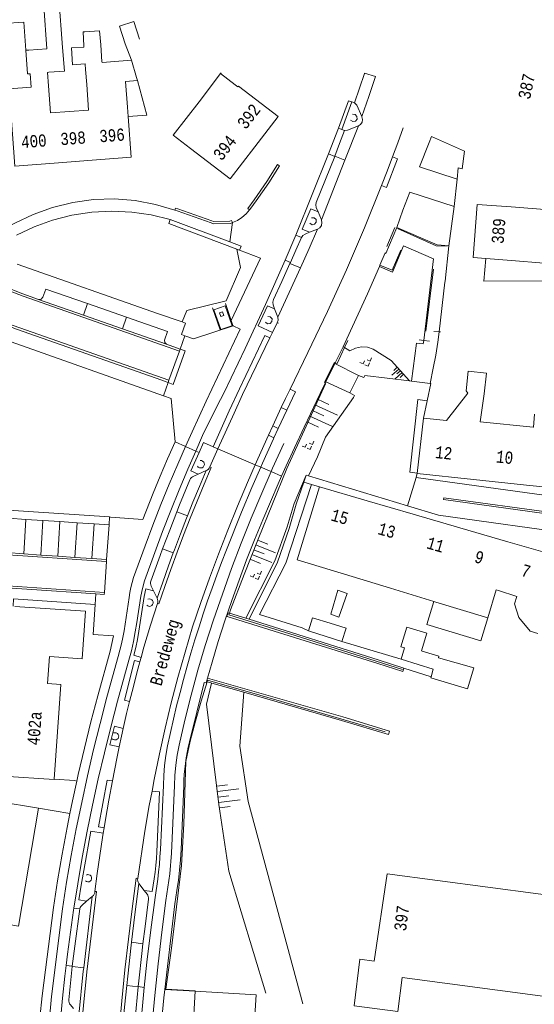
# Model space of a CAD drawing. Header units: metres. Extents: x 196790 to 198335, y 354523 to 356036.
# Tile 89 of 108: x 197875 to 197951, y 355250 to 355395. Entities that reach past the tile are written whole.
import ezdxf

# ---------------------------------------------------------------- set-up
doc = ezdxf.new("R2010")
doc.units = ezdxf.units.M
doc.linetypes.add('DGN Style 2', pattern=[186.027128, 111.616277, -74.410851])
doc.linetypes.add('DGN Style 3', pattern=[260.437979, 186.027128, -74.410851])
for name, color, linetype, lineweight in [('afdak', 252, 'DGN Style 2', 18), ('bij- of bedrijfsgebouw', 252, 'Continuous', 18), ('carport', 252, 'Continuous', 18), ('cultuurscheiding', 252, 'Continuous', 18), ('functiescheiding', 252, 'Continuous', 18), ('heg of haag', 252, 'Continuous', 18), ('hoofdgebouw', 252, 'Continuous', 18), ('huisnummer BAG', 252, 'Continuous', 18), ('kant asfaltverharding', 252, 'Continuous', 18), ('kant betonverharding', 252, 'Continuous', 18), ('kant keiverharding', 252, 'Continuous', 18), ('kant klinkerverharding', 252, 'Continuous', 18), ('kant muur (extern)', 252, 'Continuous', 18), ('kant tegelverharding', 252, 'Continuous', 18), ('molgoot', 252, 'DGN Style 3', 18), ('overige opstallen geen pand', 252, 'Continuous', 18), ('raster', 252, 'Continuous', 18), ('schutting', 252, 'Continuous', 18), ('straatnaam', 252, 'Continuous', 18), ('taludlijn', 252, 'Continuous', 18), ('taludsymbool', 252, 'Continuous', 18), ('tuinhuis', 252, 'DGN Style 2', 18), ('verh keisymbool', 2, 'Continuous', 0), ('vlakafsluiter grijs', 252, 'DGN Style 2', 18)]:
    doc.layers.add(name, color=color, linetype=linetype, lineweight=lineweight)
doc.styles.add('Style-Courier New', font='cour.ttf')

# ---------------------------------------------------------------- blocks, each defined once
blk = doc.blocks.new('TA')
at = {"layer": 'taludsymbool', "linetype": 'Continuous', "lineweight": 0}
for p, q in [((-0.5, 0), (-0.5, -0.5)), ((-0.25, 0), (-0.25, -1)), ((0, 0), (0, -0.5)), ((0.25, 0), (0.25, -1)), ((0.5, 0), (0.5, -0.5))]:
    blk.add_line(p, q, dxfattribs=at)
blk = doc.blocks.new('S651')
at = {"layer": 'verh keisymbool', "color": 7, "linetype": 'Continuous', "lineweight": 0}
for p, q in [((-0.41, 0.75), (-0.41, 0.25)), ((0.09, 0.25), (-0.41, 0.25)), ((-0.41, -0.05), (-0.41, -0.55)), ((-0.41, -0.55), (0.09, -0.55)), ((0.39, -0.05), (0.39, -0.55)), ((0.39, -0.55), (0.89, -0.55))]:
    blk.add_line(p, q, dxfattribs=at)
at = {"layer": 'verh keisymbool', "color": 7, "linetype": 'Continuous', "lineweight": 0, "flags": 128}
blk.add_lwpolyline([(-0.41, -0.05), (-0.41, -0.05), (-0.41, -0.55), (-0.41, -0.55), (-0.41, -0.05)], close=True, dxfattribs=at)

msp = doc.modelspace()

# ---------------------------------------------------------------- linework, layer by layer
at = {"layer": 'afdak'}
for p, q in [((197904.934, 355387.187), (197905.014, 355387.291)), ((197943.784, 355356.567), (197944.038, 355359.912)), ((197943.784, 355356.567), (197953.045, 355356.626))]:
    msp.add_line(p, q, dxfattribs=at)
at = {"layer": 'afdak', "flags": 128}
for points in [[(197876.201, 355390.622), (197875.89, 355394.789), (197872.908, 355394.566)], [(197922.249, 355310.997), (197923.618, 355310.511), (197922.383, 355307.03), (197921.172, 355307.46), (197922.249, 355310.997)], [(197944.35, 355306.922), (197943.315, 355303.526), (197935.376, 355305.946), (197936.411, 355309.342)]]:
    msp.add_lwpolyline(points, dxfattribs=at)
at = {"layer": 'bij- of bedrijfsgebouw'}
for p, q in [((197879.304, 355390.854), (197878.836, 355397.111)), ((197887.433, 355388.939), (197887.445, 355388.827)), ((197883.098, 355388.501), (197884.958, 355388.64)), ((197920.496, 355304.183), (197917.895, 355305.003)), ((197920.496, 355304.183), (197922.84, 355303.445)), ((197931.57, 355300.84), (197932.045, 355302.501)), ((197934.568, 355302.058), (197934.65, 355302.033)), ((197934.092, 355300.067), (197931.57, 355300.84)), ((197936.313, 355299.387), (197934.092, 355300.067)), ((197935.987, 355298.23), (197936.313, 355299.387))]:
    msp.add_line(p, q, dxfattribs=at)
at = {"layer": 'bij- of bedrijfsgebouw', "flags": 128}
for points in [[(197878.836, 355397.111), (197878.757, 355398.168), (197881.085, 355398.342), (197881.632, 355391.028)], [(197881.632, 355391.028), (197881.892, 355387.548), (197879.581, 355387.375)], [(197883.098, 355388.501), (197882.914, 355390.966), (197884.775, 355391.105)], [(197917.895, 355305.003), (197918.515, 355306.957), (197921.082, 355306.15)], [(197922.84, 355303.445), (197923.439, 355305.408), (197921.082, 355306.15)], [(197934.568, 355302.058), (197935.375, 355304.67), (197932.418, 355305.583), (197931.517, 355302.664), (197932.045, 355302.501)], [(197934.65, 355302.033), (197937.126, 355301.268), (197937.061, 355301.055)], [(197937.061, 355301.055), (197942.282, 355299.563), (197941.361, 355296.478), (197935.945, 355298.081), (197935.987, 355298.23)]]:
    msp.add_lwpolyline(points, dxfattribs=at)
at = {"layer": 'carport'}
for p, q in [((197894.048, 355381.069), (197892.672, 355386.175)), ((197891.286, 355380.851), (197894.048, 355381.069))]:
    msp.add_line(p, q, dxfattribs=at)
at = {"layer": 'cultuurscheiding', "flags": 128}
msp.add_lwpolyline([(197907.346, 355361.278), (197907.859, 355358.581), (197905.749, 355353.677), (197899.969, 355352.24), (197899.241, 355350.568)], dxfattribs=at)
at = {"layer": 'functiescheiding'}
for p, q in [((197926.173, 355387.251), (197927.772, 355386.737)), ((197921.779, 355375.013), (197923.265, 355374.405)), ((197915.169, 355359.206), (197916.713, 355358.531)), ((197885.286, 355353.271), (197884.689, 355351.578)), ((197890.45, 355349.555), (197891.046, 355351.252)), ((197898.867, 355346.275), (197897.32, 355341.96)), ((197900.043, 355321.965), (197898.488, 355322.573)), ((197875.896, 355316.374), (197876.209, 355321.459)), ((197878.41, 355316.201), (197878.723, 355321.292)), ((197880.924, 355316.029), (197881.237, 355321.124)), ((197883.439, 355315.857), (197883.752, 355320.956)), ((197885.953, 355315.685), (197886.266, 355320.788)), ((197896.374, 355317.096), (197897.954, 355316.522)), ((197891.795, 355259.111), (197893.478, 355258.892)), ((197883.048, 355255.529), (197884.741, 355255.348)), ((197892.771, 355252.546), (197891.103, 355252.726))]:
    msp.add_line(p, q, dxfattribs=at)
at = {"layer": 'heg of haag'}
msp.add_line((197916.948, 355305.454), (197917.895, 355305.003), dxfattribs=at)
at = {"layer": 'hoofdgebouw'}
for p, q in [((197876.201, 355390.622), (197876.656, 355390.656)), ((197876.461, 355387.141), (197876.201, 355390.622)), ((197876.656, 355390.656), (197879.304, 355390.854)), ((197884.763, 355391.262), (197884.775, 355391.105)), ((197887.433, 355388.939), (197887.246, 355391.448)), ((197891.776, 355389.151), (197887.445, 355388.827)), ((197891.776, 355389.151), (197892.541, 355386.61)), ((197884.958, 355388.64), (197884.964, 355388.578)), ((197885.023, 355387.782), (197884.964, 355388.578)), ((197885.187, 355385.579), (197885.023, 355387.782)), ((197876.827, 355387.168), (197876.461, 355387.141)), ((197876.97, 355385.17), (197876.827, 355387.168)), ((197879.581, 355387.375), (197879.417, 355387.363)), ((197879.417, 355387.363), (197879.56, 355385.37)), ((197892.672, 355386.175), (197890.896, 355386.007)), ((197890.896, 355386.007), (197891.178, 355382.225)), ((197892.541, 355386.61), (197892.672, 355386.175)), ((197904.934, 355387.187), (197901.752, 355383.041)), ((197904.934, 355387.187), (197907.076, 355385.543)), ((197879.845, 355381.378), (197879.56, 355385.37)), ((197885.469, 355381.798), (197885.187, 355385.579)), ((197907.076, 355385.543), (197907.486, 355385.228)), ((197879.845, 355381.378), (197885.469, 355381.798)), ((197891.286, 355380.851), (197891.178, 355382.225)), ((197909.97, 355376.389), (197913.408, 355380.868)), ((197900.469, 355376.163), (197900.5, 355376.139)), ((197880.389, 355373.988), (197885.995, 355374.408)), ((197944.038, 355359.912), (197947.199, 355359.672)), ((197953.241, 355359.204), (197947.199, 355359.672)), ((197943.245, 355335.819), (197943.83, 355339.976)), ((197938.27, 355336.037), (197934.886, 355336.39)), ((197951.067, 355335.066), (197943.245, 355335.819)), ((197950.057, 355326.513), (197942.228, 355327.344)), ((197958.104, 355325.658), (197950.057, 355326.513)), ((197926.567, 355324.202), (197919.548, 355326.244)), ((197933.352, 355322.229), (197926.567, 355324.202)), ((197940.216, 355320.232), (197933.352, 355322.229)), ((197947.316, 355318.167), (197940.216, 355320.232)), ((197954.211, 355316.161), (197947.316, 355318.167)), ((197923.227, 355313.358), (197929.988, 355311.298)), ((197929.988, 355311.298), (197936.411, 355309.342)), ((197945.932, 355310.946), (197948.638, 355310.103)), ((197936.411, 355309.342), (197936.695, 355309.255)), ((197936.695, 355309.255), (197944.35, 355306.922)), ((197878.058, 355278.85), (197871.492, 355279.962)), ((197876.586, 355270.161), (197878.058, 355278.85)), ((197910.158, 355251.353), (197901.17, 355251.88)), ((197910.158, 355251.353), (197909.802, 355245.295))]:
    msp.add_line(p, q, dxfattribs=at)
at = {"layer": 'hoofdgebouw', "flags": 128}
for points in [[(197884.763, 355391.262), (197884.643, 355393.322), (197884.89, 355393.336)], [(197884.89, 355393.336), (197887.083, 355393.467), (197887.246, 355391.448)], [(197876.97, 355385.17), (197873.718, 355384.92), (197874.024, 355380.943)], [(197913.408, 355380.868), (197907.571, 355385.338), (197907.486, 355385.228)], [(197901.752, 355383.041), (197897.954, 355378.093), (197900.469, 355376.163)], [(197880.389, 355373.988), (197874.593, 355373.554), (197874.024, 355380.943)], [(197885.995, 355374.408), (197891.761, 355374.84), (197891.286, 355380.851)], [(197900.5, 355376.139), (197906.342, 355371.662), (197909.97, 355376.389)], [(197947.794, 355367.525), (197942.808, 355367.903), (197942.213, 355360.05), (197944.038, 355359.912)], [(197947.794, 355367.525), (197953.973, 355367.055), (197953.352, 355359.195), (197953.241, 355359.204)], [(197943.83, 355339.976), (197944.151, 355343.006), (197941.467, 355343.289), (197941.161, 355340.392), (197941.389, 355340.041), (197938.27, 355336.037)], [(197951.227, 355336.988), (197951.092, 355335.063), (197951.067, 355335.066)], [(197942.228, 355327.344), (197933.952, 355328.223), (197934.886, 355336.39)], [(197919.548, 355326.244), (197916.247, 355315.485), (197923.227, 355313.358)], [(197944.35, 355306.922), (197945.602, 355311.049), (197945.932, 355310.946)], [(197951.756, 355304.636), (197950.589, 355304.992), (197948.928, 355306.996), (197948.271, 355308.998), (197948.638, 355310.103)], [(197874.585, 355308.59), (197885.011, 355307.907), (197884.523, 355300.887), (197879.717, 355301.251), (197879.39, 355297.233), (197881.363, 355297.095), (197880.381, 355283.136)], [(197872.881, 355283.614), (197880.378, 355283.092), (197880.381, 355283.136)], [(197876.586, 355270.161), (197875.114, 355261.471), (197871.714, 355262.054)], [(197924.614, 355249.731), (197931.081, 355248.9), (197931.724, 355253.905), (197981.685, 355247.282), (197981.698, 355247.371), (197987.035, 355246.679), (197988.919, 355261.332), (197929.519, 355269.206), (197927.611, 355256.336), (197925.495, 355256.584), (197924.614, 355249.731)], [(197901.17, 355251.88), (197900.819, 355245.815), (197905.911, 355245.52)]]:
    msp.add_lwpolyline(points, dxfattribs=at)
at = {"layer": 'kant asfaltverharding'}
for p, q in [((197925.26, 355379.484), (197923.265, 355374.405)), ((197923.265, 355374.405), (197919.803, 355365.605)), ((197916.713, 355358.531), (197913.362, 355351.277)), ((197906.508, 355350.772), (197906.753, 355350.035)), ((197913.291, 355350.448), (197912.59, 355349.016)), ((197913.485, 355350.369), (197913.291, 355350.448)), ((197912.59, 355349.016), (197912.2, 355348.218)), ((197904.539, 355331.847), (197906.926, 355337.124)), ((197913.886, 355337.932), (197912.642, 355335.234)), ((197912.642, 355335.234), (197911.981, 355333.853)), ((197903.34, 355329.193), (197904.539, 355331.847)), ((197893.208, 355301.098), (197893.024, 355300.44)), ((197887.605, 355275.178), (197887.735, 355275.958)), ((197885.991, 355265.843), (197884.741, 355255.348))]:
    msp.add_line(p, q, dxfattribs=at)
at = {"layer": 'kant asfaltverharding', "flags": 128}
for points in [[(197927.772, 355386.737), (197926.778, 355383.8), (197925.756, 355380.872)], [(197925.79, 355380.795), (197925.882, 355380.429), (197925.813, 355380.023), (197925.58, 355379.683), (197925.26, 355379.484)], [(197931.872, 355379.167), (197931.088, 355376.99), (197930.313, 355374.909)], [(197930.313, 355374.909), (197929.508, 355372.794), (197928.687, 355370.683)], [(197928.687, 355370.683), (197926.163, 355364.442), (197923.509, 355358.254), (197920.727, 355352.123), (197917.818, 355346.052), (197915.181, 355340.649)], [(197919.223, 355364.267), (197917.981, 355361.393), (197916.713, 355358.531)], [(197919.223, 355364.267), (197919.555, 355364.465), (197919.802, 355364.807), (197919.886, 355365.22), (197919.806, 355365.598)], [(197913.291, 355350.448), (197913.418, 355350.849), (197913.366, 355351.266)], [(197912.2, 355348.218), (197908.175, 355339.85), (197906.926, 355337.124)], [(197915.181, 355340.649), (197914.529, 355339.293), (197913.886, 355337.932)], [(197910.02, 355329.506), (197910.408, 355330.393), (197911.981, 355333.853)], [(197894.814, 355281.391), (197895.129, 355283.081), (197895.907, 355286.872), (197896.752, 355290.649), (197897.664, 355294.411), (197898.642, 355298.156), (197899.686, 355301.881), (197900.795, 355305.586), (197902.016, 355309.185), (197903.288, 355312.768), (197904.612, 355316.333), (197905.986, 355319.879), (197907.41, 355323.405), (197908.885, 355326.91), (197910.02, 355329.506)], [(197902.785, 355328.642), (197901.809, 355326.321), (197900.854, 355323.991), (197900.043, 355321.965)], [(197900.043, 355321.965), (197899.919, 355321.652), (197899.006, 355319.305), (197898.113, 355316.949), (197897.954, 355316.522)], [(197897.954, 355316.522), (197897.242, 355314.586), (197896.392, 355312.216), (197895.563, 355309.838)], [(197895.611, 355309.062), (197894.594, 355305.844), (197893.63, 355302.608), (197893.208, 355301.098)], [(197895.611, 355309.062), (197895.669, 355309.246), (197895.682, 355309.445), (197895.649, 355309.64), (197895.573, 355309.818), (197895.563, 355309.838)], [(197893.024, 355300.44), (197892.721, 355299.356), (197891.866, 355296.088), (197891.507, 355294.616)], [(197891.507, 355294.616), (197891.066, 355292.807), (197890.576, 355290.635)], [(197890.576, 355290.635), (197890.322, 355289.513), (197889.985, 355287.898)], [(197889.985, 355287.898), (197889.633, 355286.208), (197888.999, 355282.893)], [(197888.999, 355282.893), (197888.44, 355280.049), (197887.935, 355277.195), (197887.735, 355275.958)], [(197892.703, 355268.517), (197893.776, 355275.464), (197894.419, 355279.277), (197894.814, 355281.391)], [(197886.395, 355266.584), (197886.736, 355269.243), (197887.106, 355271.898), (197887.506, 355274.549), (197887.605, 355275.178)], [(197892.703, 355268.517), (197892.687, 355268.322), (197892.714, 355268.124), (197892.782, 355267.936), (197892.886, 355267.771)], [(197892.886, 355267.771), (197892.291, 355263.213), (197891.795, 355259.111)], [(197886.395, 355266.584), (197886.367, 355266.383), (197886.293, 355266.189), (197886.177, 355266.016), (197886.03, 355265.876), (197885.991, 355265.843)], [(197891.795, 355259.111), (197891.741, 355258.649), (197891.238, 355254.079), (197891.103, 355252.726)], [(197884.021, 355248.349), (197884.679, 355254.83), (197884.741, 355255.348)], [(197890.282, 355244.086), (197890.367, 355245.13), (197890.78, 355249.505), (197891.103, 355252.726)]]:
    msp.add_lwpolyline(points, dxfattribs=at)
at = {"layer": 'kant betonverharding'}
for p, q in [((197924.282, 355383.031), (197923.82, 355383.188)), ((197924.678, 355382.897), (197924.282, 355383.031)), ((197922.824, 355378.924), (197922.317, 355379.121)), ((197923.202, 355378.777), (197922.824, 355378.924)), ((197920.87, 355375.334), (197921.764, 355374.974)), ((197916.862, 355363.013), (197916.033, 355363.367)), ((197914.457, 355359.674), (197915.227, 355359.334)), ((197915.181, 355340.649), (197915.996, 355340.263)), ((197906.188, 355337.455), (197903.814, 355332.173)), ((197914.697, 355337.557), (197913.886, 355337.932)), ((197912.642, 355335.234), (197913.443, 355334.849)), ((197912.803, 355333.485), (197911.981, 355333.853)), ((197903.814, 355332.173), (197904.539, 355331.847)), ((197884.181, 355264.008), (197883.279, 355264.14)), ((197882.158, 355255.68), (197883.052, 355255.569)), ((197893.676, 355252.451), (197892.774, 355252.571))]:
    msp.add_line(p, q, dxfattribs=at)
at = {"layer": 'kant betonverharding', "flags": 128}
for points in [[(197930.313, 355374.909), (197931.025, 355374.619), (197929.395, 355370.406), (197928.687, 355370.683)], [(197906.188, 355337.455), (197907.705, 355340.721), (197911.481, 355348.565), (197912.2, 355348.218)], [(197898.968, 355346.558), (197899.729, 355346.3), (197897.955, 355341.36), (197897.205, 355341.639)], [(197893.024, 355300.44), (197892.243, 355300.644), (197890.745, 355294.81), (197891.507, 355294.616)], [(197888.999, 355282.893), (197888.192, 355283.015), (197886.935, 355276.112), (197887.735, 355275.958)]]:
    msp.add_lwpolyline(points, dxfattribs=at)
at = {"layer": 'kant keiverharding'}
msp.add_line((197923.216, 355346.784), (197923, 355346.908), dxfattribs=at)
at = {"layer": 'kant keiverharding', "flags": 128}
for points in [[(197923.216, 355346.784), (197924.023, 355346.32), (197924.815, 355346.708), (197925.709, 355346.889), (197926.619, 355346.835), (197927.458, 355346.561), (197930.103, 355344.863), (197932.823, 355341.876)], [(197917.577, 355327.96), (197915.805, 355323.814), (197914.759, 355320.363), (197912.934, 355315.327), (197908.632, 355306.875)]]:
    msp.add_lwpolyline(points, dxfattribs=at)
at = {"layer": 'kant klinkerverharding'}
for p, q in [((197926.151, 355387.187), (197924.678, 355382.897)), ((197926.173, 355387.251), (197926.151, 355387.187)), ((197925.756, 355380.872), (197925.79, 355380.795)), ((197921.764, 355374.974), (197921.779, 355375.013)), ((197919.803, 355365.605), (197919.303, 355366.812)), ((197918.026, 355363.787), (197919.223, 355364.267)), ((197919.806, 355365.598), (197919.803, 355365.605)), ((197915.169, 355359.206), (197915.227, 355359.334)), ((197884.689, 355351.578), (197878.088, 355353.895)), ((197891.046, 355351.252), (197885.286, 355353.271)), ((197890.45, 355349.555), (197884.689, 355351.578)), ((197913.362, 355351.277), (197912.9, 355352.499)), ((197913.362, 355351.277), (197913.366, 355351.266)), ((197896.957, 355347.271), (197890.45, 355349.555)), ((197898.968, 355346.558), (197896.957, 355347.271)), ((197921.8, 355344.426), (197925.298, 355342.689)), ((197925.298, 355342.689), (197924.008, 355340.095)), ((197895.437, 355342.269), (197897.205, 355341.639)), ((197924.008, 355340.095), (197920.483, 355341.743)), ((197933.109, 355341.841), (197932.823, 355341.876)), ((197935.852, 355341.501), (197933.109, 355341.841)), ((197935.945, 355341.489), (197935.852, 355341.501)), ((197902.785, 355328.642), (197901.615, 355328.127)), ((197917.912, 355327.859), (197932.489, 355323.431)), ((197932.489, 355323.431), (197933.762, 355327.646)), ((197988.733, 355320.063), (197933.762, 355327.646)), ((197876.209, 355321.459), (197873.694, 355321.627)), ((197878.723, 355321.292), (197876.209, 355321.459)), ((197881.237, 355321.124), (197878.723, 355321.292)), ((197883.752, 355320.956), (197881.237, 355321.124)), ((197886.266, 355320.788), (197883.752, 355320.956)), ((197886.266, 355320.788), (197888.484, 355320.64)), ((197888.484, 355320.64), (197888.107, 355315.537)), ((197875.896, 355316.374), (197873.382, 355316.546)), ((197878.41, 355316.201), (197875.896, 355316.374)), ((197880.924, 355316.029), (197878.41, 355316.201)), ((197883.439, 355315.857), (197880.924, 355316.029)), ((197885.953, 355315.685), (197883.439, 355315.857)), ((197888.107, 355315.537), (197885.953, 355315.685)), ((197887.79, 355310.682), (197888.088, 355315.245)), ((197888.088, 355315.245), (197888.107, 355315.537)), ((197895.563, 355309.838), (197895.039, 355310.915)), ((197892.886, 355267.771), (197893.648, 355266.756)), ((197885.991, 355265.843), (197885.156, 355265.141)), ((197883.048, 355255.529), (197883.052, 355255.569)), ((197892.774, 355252.571), (197892.771, 355252.546)), ((197896.708, 355252.123), (197901.17, 355251.88))]:
    msp.add_line(p, q, dxfattribs=at)
at = {"layer": 'kant klinkerverharding', "flags": 128}
for points in [[(197925.756, 355380.872), (197925.024, 355382.513), (197924.678, 355382.897)], [(197921.779, 355375.013), (197922.497, 355376.893), (197923.202, 355378.777)], [(197925.26, 355379.484), (197923.64, 355378.847), (197923.202, 355378.777)], [(197921.764, 355374.974), (197919.047, 355368.202), (197918.969, 355367.814), (197919.048, 355367.427), (197919.303, 355366.812)], [(197855.991, 355364.837), (197860.659, 355361.81), (197865.532, 355359.101), (197870.579, 355356.73), (197875.763, 355354.711), (197878.088, 355353.895)], [(197915.227, 355359.334), (197916.049, 355361.171), (197916.862, 355363.013)], [(197918.026, 355363.787), (197917.391, 355363.532), (197917.079, 355363.32), (197916.862, 355363.013)], [(197912.9, 355352.499), (197912.671, 355353.105), (197912.617, 355353.495), (197912.719, 355353.875), (197913.954, 355356.536), (197915.169, 355359.206)], [(197885.286, 355353.271), (197879.163, 355355.418), (197878.728, 355354.202), (197878.47, 355353.919), (197878.088, 355353.895)], [(197861.561, 355353.211), (197862.543, 355353.43), (197863.535, 355353.492), (197864.501, 355353.404), (197865.411, 355353.182), (197866.803, 355352.627), (197868.186, 355352.036), (197874.843, 355349.507), (197895.437, 355342.269)], [(197891.046, 355351.252), (197897.078, 355349.138), (197896.665, 355347.903), (197896.685, 355347.529), (197896.957, 355347.271)], [(197932.823, 355341.876), (197926.197, 355342.689), (197926.05, 355342.38), (197925.298, 355342.689)], [(197924.008, 355340.095), (197924.699, 355339.705), (197924.563, 355339.448), (197920.406, 355333.585), (197919.21, 355330.7), (197917.912, 355327.859)], [(197904.397, 355338.121), (197902.274, 355333.815), (197901.278, 355331.527)], [(197901.278, 355331.527), (197900.116, 355328.859), (197898.829, 355325.818), (197897.586, 355322.758), (197896.387, 355319.681), (197895.233, 355316.587), (197893.705, 355312.407), (197893.407, 355311.265), (197893.162, 355310.111), (197892.555, 355306.269), (197892.346, 355304.863), (197892.085, 355303.464), (197891.771, 355302.077), (197891.406, 355300.703)], [(197898.488, 355322.573), (197898.893, 355323.599), (197900.413, 355327.303), (197900.505, 355327.474), (197900.632, 355327.627), (197900.788, 355327.751), (197900.961, 355327.839), (197901.615, 355328.127)], [(197903.34, 355329.193), (197903.252, 355329.016), (197903.125, 355328.858), (197902.966, 355328.732), (197902.785, 355328.642)], [(197898.488, 355322.573), (197897.425, 355319.875), (197896.374, 355317.096)], [(197979.479, 355316.186), (197937.08, 355322.076), (197932.489, 355323.431)], [(197837.515, 355318.005), (197843.104, 355314.154), (197844.371, 355313.511), (197845.763, 355313.226), (197886.53, 355310.459)], [(197896.374, 355317.096), (197896.009, 355316.129), (197894.646, 355312.365), (197894.612, 355312.181), (197894.609, 355311.991), (197894.638, 355311.803), (197894.697, 355311.625), (197895.039, 355310.915)], [(197886.53, 355310.459), (197887.77, 355310.375), (197887.79, 355310.682)], [(197895.039, 355310.915), (197893.906, 355311.234), (197893.656, 355310.091), (197892.875, 355304.948), (197892.665, 355303.762), (197892.425, 355302.582), (197892.156, 355301.409), (197893.208, 355301.098)], [(197908.351, 355295.973), (197907.748, 355288.004), (197909.023, 355279.863), (197917.057, 355250.018)], [(197893.648, 355266.756), (197894.08, 355266.182), (197894.191, 355266.024), (197894.268, 355265.842), (197894.304, 355265.648), (197894.297, 355265.455), (197893.782, 355261.444), (197893.478, 355258.892)], [(197885.156, 355265.141), (197884.439, 355264.537), (197884.319, 355264.384), (197884.232, 355264.209), (197884.183, 355264.024), (197884.181, 355264.008)], [(197884.181, 355264.008), (197883.424, 355258.544), (197883.222, 355257.058), (197883.052, 355255.569)], [(197893.478, 355258.892), (197893.303, 355257.427), (197892.861, 355253.407), (197892.774, 355252.571)], [(197883.048, 355255.529), (197882.527, 355250.593), (197882.529, 355250.398), (197882.573, 355250.204), (197882.658, 355250.023), (197882.776, 355249.868), (197883.216, 355249.331)], [(197891.97, 355244.056), (197892.072, 355245.29), (197892.456, 355249.383), (197892.771, 355252.546)]]:
    msp.add_lwpolyline(points, dxfattribs=at)
at = {"layer": 'kant muur (extern)'}
for p, q in [((197906.224, 355307.633), (197908.632, 355306.875)), ((197908.632, 355306.875), (197909.13, 355306.718)), ((197909.13, 355306.718), (197928.169, 355300.724)), ((197928.169, 355300.724), (197931.961, 355299.53)), ((197931.961, 355299.53), (197935.987, 355298.23)), ((197902.847, 355297.512), (197902.995, 355298.031)), ((197902.936, 355297.487), (197902.847, 355297.512)), ((197908.351, 355295.973), (197902.936, 355297.487))]:
    msp.add_line(p, q, dxfattribs=at)
at = {"layer": 'kant muur (extern)', "flags": 128}
for points in [[(197913.619, 355373.579), (197913.342, 355373.764), (197911.764, 355371.275), (197909.908, 355368.596), (197908.959, 355367.314), (197909.195, 355367.102)], [(197909.195, 355367.102), (197909.388, 355367.352), (197910.168, 355368.41), (197912.03, 355371.098), (197913.619, 355373.579)], [(197906.681, 355365.239), (197906.526, 355365.519), (197906.317, 355365.425), (197903.887, 355365.374), (197903.63, 355365.461), (197898.615, 355367.239), (197898.282, 355367.362), (197898.2, 355367.039)], [(197898.2, 355367.039), (197898.511, 355366.936), (197903.525, 355365.159), (197903.838, 355365.053), (197906.39, 355365.106), (197906.681, 355365.239)], [(197928.137, 355300.181), (197905.907, 355307.15), (197905.856, 355307.173), (197906.04, 355307.692), (197906.224, 355307.633)], [(197931.961, 355299.53), (197931.804, 355299.031), (197928.137, 355300.181)], [(197902.995, 355298.031), (197922.95, 355292.337), (197929.854, 355290.22), (197929.687, 355289.757), (197922.794, 355291.816), (197908.351, 355295.973)]]:
    msp.add_lwpolyline(points, dxfattribs=at)
at = {"layer": 'kant tegelverharding'}
for p, q in [((197922.317, 355379.121), (197923.82, 355383.188)), ((197924.282, 355383.031), (197922.824, 355378.924)), ((197920.87, 355375.334), (197922.317, 355379.121)), ((197916.033, 355363.367), (197920.87, 355375.334)), ((197939.414, 355367.578), (197939.833, 355371.615)), ((197938.604, 355361.784), (197939.414, 355367.578)), ((197914.457, 355359.674), (197916.033, 355363.367)), ((197907.722, 355361.135), (197907.346, 355361.278)), ((197928.435, 355358.946), (197929.211, 355360.745)), ((197874.921, 355359.109), (197895.649, 355351.836)), ((197928.357, 355358.766), (197928.435, 355358.946)), ((197937.166, 355349.115), (197938.036, 355356.423)), ((197899.241, 355350.568), (197895.649, 355351.836)), ((197906.753, 355350.035), (197906.777, 355349.97)), ((197902.813, 355338.891), (197907.799, 355349.497)), ((197923, 355346.908), (197921.86, 355344.551)), ((197920.483, 355341.743), (197921.8, 355344.426)), ((197921.86, 355344.551), (197921.8, 355344.426)), ((197920.361, 355341.495), (197920.483, 355341.743)), ((197935.945, 355341.489), (197935.428, 355338.951)), ((197896.507, 355339.681), (197897.643, 355339.28)), ((197914.697, 355337.557), (197915.996, 355340.263)), ((197897.643, 355339.28), (197898.22, 355332.882)), ((197913.443, 355334.849), (197914.697, 355337.557)), ((197912.803, 355333.485), (197913.443, 355334.849)), ((197912.732, 355333.333), (197912.803, 355333.485)), ((197917.577, 355327.96), (197917.232, 355326.965)), ((197917.577, 355327.96), (197917.912, 355327.859)), ((197918.324, 355326.611), (197919.548, 355326.244)), ((197888.562, 355321.805), (197847.401, 355324.559)), ((197888.669, 355321.798), (197888.562, 355321.805)), ((197886.412, 355308.913), (197886.121, 355304.47)), ((197878.058, 355278.85), (197882.701, 355278.073))]:
    msp.add_line(p, q, dxfattribs=at)
at = {"layer": 'kant tegelverharding', "flags": 128}
for points in [[(197939.833, 355371.615), (197934.28, 355373.429), (197935.686, 355377.035), (197936.039, 355377.896), (197940.891, 355375.772)], [(197939.833, 355371.615), (197940.001, 355373.274), (197940.568, 355373.139), (197940.891, 355375.772)], [(197873.952, 355364.776), (197874.603, 355365.118), (197877.29, 355366.427), (197880.146, 355367.465), (197883.131, 355368.202), (197886.195, 355368.618), (197889.286, 355368.703), (197892.35, 355368.458), (197895.337, 355367.896), (197898.2, 355367.039)], [(197939.414, 355367.578), (197932.863, 355369.68), (197931.833, 355367.068), (197930.916, 355364.495)], [(197919.303, 355366.812), (197918.223, 355367.227), (197916.957, 355364.26), (197918.026, 355363.787)], [(197897.506, 355365.662), (197894.715, 355366.352), (197891.829, 355366.773), (197888.886, 355366.911), (197885.93, 355366.757), (197883.004, 355366.311), (197880.151, 355365.581), (197877.409, 355364.584), (197874.815, 355363.345)], [(197907.346, 355361.278), (197897.314, 355365.096), (197897.506, 355365.662)], [(197906.681, 355365.239), (197907.41, 355365.544), (197908.089, 355365.967), (197908.691, 355366.494), (197909.195, 355367.102)], [(197930.916, 355364.495), (197929.299, 355360.667), (197929.211, 355360.745)], [(197938.604, 355361.784), (197936.863, 355361.931), (197930.916, 355364.495)], [(197928.357, 355358.766), (197930.314, 355357.926), (197931.939, 355361.765), (197936.336, 355359.893), (197934.895, 355347.84)], [(197938.036, 355356.423), (197938.057, 355356.596), (197938.604, 355361.784)], [(197907.722, 355361.135), (197910.837, 355359.959), (197906.508, 355350.772)], [(197904.397, 355338.121), (197905.466, 355340.178), (197908.568, 355346.628), (197911.566, 355353.128), (197914.457, 355359.674)], [(197923, 355346.908), (197926.616, 355354.73), (197928.357, 355358.766)], [(197906.639, 355350.003), (197905.613, 355352.944), (197903.927, 355352.329), (197904.968, 355349.443), (197906.639, 355350.003)], [(197912.9, 355352.499), (197911.83, 355352.94), (197910.494, 355350.004), (197912.59, 355349.016)], [(197866.781, 355350.389), (197870.378, 355348.952), (197874.014, 355347.616), (197896.507, 355339.681)], [(197899.634, 355348.523), (197899.161, 355348.693), (197899.767, 355350.382), (197899.241, 355350.568)], [(197906.777, 355349.97), (197900.914, 355348.065), (197899.634, 355348.523)], [(197935.852, 355341.501), (197936.316, 355343.728), (197936.689, 355345.661), (197936.986, 355347.607), (197937.166, 355349.115)], [(197934.895, 355347.84), (197934.835, 355347.336), (197933.845, 355347.458), (197933.109, 355341.841)], [(197915.834, 355332.013), (197917.251, 355335.072), (197920.089, 355340.94), (197920.361, 355341.495)], [(197899.768, 355332.196), (197900.724, 355334.377), (197901.757, 355336.64), (197902.813, 355338.891)], [(197935.428, 355338.951), (197934.052, 355339.121), (197932.839, 355328.432), (197933.939, 355328.263), (197933.762, 355327.646)], [(197898.22, 355332.882), (197897.103, 355330.373), (197896.023, 355327.846), (197894.983, 355325.303), (197893.476, 355321.451), (197888.669, 355321.798)], [(197903.814, 355332.173), (197902.411, 355332.788), (197901.759, 355331.314)], [(197910.847, 355329.153), (197911.107, 355329.749), (197912.732, 355333.333)], [(197912.378, 355328.499), (197912.597, 355329.003), (197914.247, 355332.642)], [(197879.683, 355247.879), (197879.98, 355251.113), (197881.595, 355264.033), (197882.225, 355267.97), (197882.91, 355271.898), (197883.65, 355275.818), (197884.445, 355279.727), (197885.295, 355283.624), (197886.199, 355287.509), (197887.157, 355291.38), (197888.169, 355295.236), (197889.831, 355301.24), (197890.078, 355302.172), (197890.303, 355303.11), (197890.505, 355304.054), (197890.685, 355305.001), (197891.441, 355309.931), (197891.565, 355310.671), (197891.713, 355311.408), (197891.884, 355312.14), (197892.077, 355312.865), (197893.808, 355317.561), (197894.942, 355320.602), (197896.125, 355323.626), (197897.357, 355326.63), (197898.636, 355329.613), (197899.768, 355332.196)], [(197901.759, 355331.314), (197900.564, 355328.61), (197901.615, 355328.127)], [(197913.937, 355327.833), (197914.623, 355329.372), (197915.834, 355332.013)], [(197893.676, 355252.451), (197894.071, 355256.146), (197894.639, 355260.936), (197895.261, 355265.72), (197895.657, 355268.411), (197895.793, 355269.496), (197895.904, 355270.585), (197895.988, 355271.676), (197896.046, 355272.768), (197896.49, 355282.201), (197896.545, 355283.679), (197896.664, 355285.154), (197896.847, 355286.623), (197897.094, 355288.081), (197897.524, 355290.047), (197897.976, 355292.009), (197898.45, 355293.967), (197898.946, 355295.92), (197899.463, 355297.868), (197900.002, 355299.81), (197900.563, 355301.746), (197901.144, 355303.677), (197901.748, 355305.6), (197902.372, 355307.517), (197903.017, 355309.427), (197903.684, 355311.329), (197904.371, 355313.223), (197905.079, 355315.109), (197905.807, 355316.986), (197908.018, 355322.508), (197909.535, 355326.14), (197910.847, 355329.153)], [(197894.768, 355246.565), (197895.216, 355251.244), (197895.716, 355255.918), (197896.269, 355260.585), (197896.873, 355265.245), (197897.442, 355269.201), (197897.704, 355272.216), (197898.13, 355282.198), (197898.188, 355283.699), (197898.321, 355285.197), (197898.529, 355286.686), (197898.809, 355288.162), (197899.653, 355291.866), (197900.573, 355295.552), (197901.57, 355299.219), (197902.643, 355302.863), (197903.89, 355306.659), (197905.197, 355310.437), (197906.561, 355314.195), (197907.984, 355317.932), (197909.465, 355321.646), (197911.003, 355325.337), (197912.378, 355328.499)], [(197902.995, 355298.031), (197903.671, 355300.399), (197904.593, 355303.446), (197905.566, 355306.477), (197906.588, 355309.493), (197907.659, 355312.491), (197908.779, 355315.471), (197909.946, 355318.432), (197911.162, 355321.372), (197912.286, 355324.051), (197913.44, 355326.718), (197913.937, 355327.833)], [(197917.232, 355326.965), (197916.094, 355323.685), (197915.03, 355320.096), (197913.338, 355315.134), (197909.13, 355306.718)], [(197916.948, 355305.454), (197910.688, 355307.425), (197914.554, 355314.997), (197918.324, 355326.611)], [(197874.308, 355308.648), (197874.38, 355309.723), (197886.412, 355308.913)], [(197883.715, 355282.862), (197883.928, 355283.842), (197884.835, 355287.729), (197885.799, 355291.601), (197886.82, 355295.458), (197888.62, 355302.017), (197888.909, 355303.14), (197889.13, 355304.279), (197886.121, 355304.47)], [(197891.406, 355300.703), (197889.731, 355294.648), (197888.73, 355290.84), (197887.783, 355287.018), (197886.889, 355283.182), (197886.049, 355279.333), (197885.262, 355275.473), (197884.531, 355271.603), (197883.853, 355267.723), (197883.279, 355264.14)], [(197896.708, 355252.123), (197897.077, 355255.52), (197897.617, 355260.146), (197898.194, 355264.767), (197898.484, 355266.743), (197898.711, 355268.235), (197898.892, 355269.733), (197899.027, 355271.237), (197899.115, 355272.743), (197899.514, 355282.223), (197899.532, 355283.034), (197899.575, 355283.846), (197899.642, 355284.656), (197899.733, 355285.465), (197899.848, 355286.27), (197899.987, 355287.071), (197900.15, 355287.867), (197900.337, 355288.657), (197902.498, 355297.425), (197902.798, 355297.34), (197902.847, 355297.512)], [(197890.576, 355290.635), (197889.277, 355290.945), (197888.579, 355288.212), (197889.985, 355287.898)], [(197883.715, 355282.862), (197883.363, 355282.947), (197880.381, 355283.136)], [(197882.701, 355278.073), (197883.079, 355279.941), (197883.715, 355282.862)], [(197893.648, 355266.756), (197894.859, 355266.567), (197895.131, 355268.446), (197895.263, 355269.438), (197895.373, 355270.434), (197895.459, 355271.432), (197895.522, 355272.431), (197895.915, 355281.302), (197894.814, 355281.391)], [(197878.269, 355247.976), (197878.623, 355251.214), (197880.262, 355264.23), (197880.879, 355268.171), (197881.554, 355272.105), (197882.287, 355276.028), (197882.701, 355278.073)], [(197887.605, 355275.178), (197885.814, 355275.481), (197884.744, 355269.688), (197884.353, 355267.517), (197884.007, 355265.338), (197885.156, 355265.141)], [(197883.279, 355264.14), (197883.23, 355263.836), (197882.776, 355260.599), (197882.357, 355257.357), (197882.158, 355255.68)], [(197880.772, 355240.997), (197881.025, 355244.348), (197881.306, 355247.606), (197881.622, 355250.86), (197881.972, 355254.111), (197882.158, 355255.68)], [(197892.875, 355244.012), (197893.099, 355246.547), (197893.558, 355251.349), (197893.676, 355252.451)], [(197895.91, 355243.995), (197896.107, 355246.256), (197896.574, 355250.89), (197896.708, 355252.123)]]:
    msp.add_lwpolyline(points, dxfattribs=at)
at = {"layer": 'molgoot'}
for p, q in [((197897.506, 355365.662), (197906.293, 355362.357)), ((197898.968, 355346.558), (197898.867, 355346.275)), ((197897.32, 355341.96), (197897.205, 355341.639))]:
    msp.add_line(p, q, dxfattribs=at)
at = {"layer": 'molgoot', "flags": 128}
for points in [[(197898.867, 355346.275), (197875.813, 355354.349), (197870.582, 355356.382), (197865.489, 355358.77), (197860.569, 355361.497), (197855.855, 355364.543)], [(197906.293, 355362.357), (197907.965, 355361.728), (197907.722, 355361.135)], [(197897.32, 355341.96), (197873.499, 355350.334), (197870.306, 355351.544), (197868.198, 355352.4), (197866.105, 355353.278), (197865.103, 355353.612), (197864.018, 355353.79), (197862.887, 355353.786), (197861.757, 355353.591), (197860.676, 355353.207), (197859.689, 355352.656), (197858.83, 355351.969), (197858.12, 355351.187)], [(197903.34, 355329.193), (197903.542, 355329.101), (197902.49, 355326.622), (197901.463, 355324.132), (197900.46, 355321.632), (197899.483, 355319.121), (197898.531, 355316.601), (197897.604, 355314.072), (197896.703, 355311.534), (197895.827, 355308.987), (197895.611, 355309.062)], [(197993.669, 355316.954), (197993.638, 355316.659), (197937.8, 355324.363), (197937.863, 355324.649), (197993.669, 355316.954)], [(197841.116, 355321.964), (197841.42, 355321.462), (197842.308, 355320.527), (197843.296, 355319.84), (197844.636, 355319.218), (197846.556, 355318.507), (197848.532, 355317.974), (197848.831, 355317.93), (197849.131, 355317.901), (197888.088, 355315.245)], [(197887.79, 355310.682), (197846.048, 355313.51), (197845.258, 355313.617), (197844.482, 355313.831), (197843.743, 355314.147), (197843.059, 355314.557), (197837.614, 355318.329), (197836.891, 355318.738), (197836.057, 355319.02), (197835.148, 355319.137)], [(197892.703, 355268.517), (197892.498, 355268.564), (197891.896, 355264.052), (197891.34, 355259.534), (197890.829, 355255.011), (197890.363, 355250.482), (197889.943, 355245.948), (197889.569, 355241.411), (197889.239, 355236.871), (197888.956, 355232.328), (197888.758, 355227.943), (197888.615, 355223.556), (197888.527, 355219.168), (197888.495, 355214.779), (197888.504, 355214.178), (197888.547, 355213.578), (197888.759, 355213.609)], [(197886.395, 355266.584), (197886.611, 355266.564), (197885.199, 355254.744), (197884.694, 355249.784), (197884.245, 355244.819), (197883.85, 355239.85), (197883.51, 355234.876), (197883.319, 355231.582), (197883.154, 355228.286), (197883.015, 355224.989), (197882.903, 355221.691), (197882.837, 355218.38), (197882.806, 355215.068), (197882.81, 355211.756), (197882.848, 355208.445), (197882.891, 355207.681), (197882.902, 355206.915), (197882.882, 355206.149), (197882.829, 355205.386), (197882.602, 355205.398)]]:
    msp.add_lwpolyline(points, dxfattribs=at)
at = {"layer": 'overige opstallen geen pand', "flags": 128}
msp.add_lwpolyline([(197904.775, 355351.929), (197905.196, 355352.074), (197905.394, 355351.523), (197904.975, 355351.373), (197904.775, 355351.929)], dxfattribs=at)
at = {"layer": 'raster'}
for p, q in [((197929.454, 355361.712), (197930.628, 355364.51)), ((197936.324, 355358.36), (197935.233, 355349.205)), ((197905.675, 355353.278), (197906.753, 355350.035)), ((197936.379, 355349.18), (197937.166, 355349.115)), ((197937.166, 355349.115), (197937.385, 355349.097)), ((197923.693, 355347.82), (197923.216, 355346.784)), ((197934.895, 355347.84), (197934.248, 355347.928)), ((197935.757, 355347.724), (197934.895, 355347.84)), ((197915.944, 355304.348), (197931.763, 355299.313)), ((197910.698, 355295.551), (197929.227, 355290.151))]:
    msp.add_line(p, q, dxfattribs=at)
at = {"layer": 'raster', "flags": 128}
for points in [[(197924.11, 355380.338), (197924.435, 355380.124), (197924.821, 355380.181), (197925.07, 355380.481), (197925.055, 355380.87), (197924.785, 355381.151), (197924.397, 355381.18)], [(197918.353, 355365.934), (197918.74, 355365.925), (197919.02, 355365.658), (197919.048, 355365.272), (197918.808, 355364.967), (197918.427, 355364.903), (197918.101, 355365.113)], [(197931.023, 355364.331), (197936.749, 355361.811), (197938.355, 355361.724)], [(197928.435, 355358.946), (197930.242, 355358.179), (197931.499, 355361.138)], [(197906.753, 355350.035), (197904.882, 355349.407), (197903.762, 355352.635)], [(197911.88, 355351.369), (197912.264, 355351.317), (197912.517, 355351.024), (197912.513, 355350.637), (197912.254, 355350.35), (197911.87, 355350.305), (197911.552, 355350.526)], [(197923.216, 355346.784), (197922.134, 355344.435), (197921.86, 355344.551)], [(197921.86, 355344.551), (197921.728, 355344.607), (197920.247, 355341.677), (197920.361, 355341.495)], [(197920.361, 355341.495), (197920.408, 355341.421), (197914.723, 355328.943), (197912.567, 355323.762), (197910.464, 355318.56), (197908.413, 355313.336), (197906.416, 355308.092), (197906.224, 355307.633)], [(197901.505, 355329.321), (197901.626, 355329.17), (197901.804, 355329.065), (197902.008, 355329.033), (197902.197, 355329.073), (197902.36, 355329.176), (197902.485, 355329.341), (197902.54, 355329.541), (197902.521, 355329.733), (197902.437, 355329.907), (197902.287, 355330.049), (197902.095, 355330.126), (197901.902, 355330.129)], [(197894.186, 355309.672), (197894.373, 355309.726), (197894.581, 355309.708), (197894.767, 355309.614), (197894.898, 355309.47), (197894.97, 355309.289), (197894.973, 355309.081), (197894.898, 355308.886), (197894.768, 355308.741), (197894.595, 355308.651), (197894.388, 355308.627), (197894.187, 355308.683), (197894.03, 355308.798)], [(197906.224, 355307.633), (197906.126, 355307.4), (197915.944, 355304.348)], [(197901.17, 355251.88), (197901.174, 355251.946), (197896.873, 355252.186), (197897.711, 355258.23), (197899.154, 355270.41), (197899.531, 355276.558), (197899.802, 355285.731), (197900.449, 355288.73), (197901.213, 355291.687), (197902.046, 355294.627), (197902.936, 355297.487)], [(197902.936, 355297.487), (197903.014, 355297.739), (197910.698, 355295.551)], [(197889.143, 355289.956), (197889.328, 355290.003), (197889.531, 355289.979), (197889.71, 355289.881), (197889.833, 355289.735), (197889.897, 355289.556), (197889.892, 355289.352), (197889.811, 355289.164), (197889.678, 355289.028), (197889.505, 355288.947), (197889.301, 355288.933), (197889.107, 355288.996), (197888.959, 355289.116)], [(197885.127, 355269.015), (197885.31, 355269.072), (197885.515, 355269.059), (197885.7, 355268.97), (197885.831, 355268.83), (197885.905, 355268.654), (197885.91, 355268.448), (197885.839, 355268.256), (197885.712, 355268.113), (197885.543, 355268.023), (197885.339, 355267.998), (197885.14, 355268.052), (197884.986, 355268.165)]]:
    msp.add_lwpolyline(points, dxfattribs=at)
at = {"layer": 'schutting'}
for p, q in [((197934.886, 355336.39), (197935.428, 355338.951)), ((197931.57, 355300.84), (197922.84, 355303.445))]:
    msp.add_line(p, q, dxfattribs=at)
at = {"layer": 'taludlijn', "flags": 128}
msp.add_lwpolyline([(197903.596, 355297.302), (197902.857, 355294.208), (197904.685, 355279.43), (197906.158, 355269.606), (197911.591, 355251.586)], dxfattribs=at)
at = {"layer": 'tuinhuis'}
for p, q in [((197892.14, 355394.884), (197890.006, 355394.2)), ((197892.983, 355392.253), (197892.14, 355394.884)), ((197890.006, 355394.2), (197890.85, 355391.569)), ((197890.85, 355391.569), (197891.776, 355389.151))]:
    msp.add_line(p, q, dxfattribs=at)
at = {"layer": 'vlakafsluiter grijs'}
for p, q in [((197906.681, 355365.239), (197906.293, 355362.357)), ((197906.777, 355349.97), (197907.799, 355349.497)), ((197898.968, 355346.558), (197899.634, 355348.523)), ((197896.507, 355339.681), (197897.205, 355341.639)), ((197898.22, 355332.882), (197899.768, 355332.196)), ((197899.768, 355332.196), (197901.278, 355331.527)), ((197901.278, 355331.527), (197901.759, 355331.314)), ((197904.539, 355331.847), (197910.02, 355329.506)), ((197910.02, 355329.506), (197910.847, 355329.153)), ((197910.847, 355329.153), (197912.378, 355328.499)), ((197912.378, 355328.499), (197913.937, 355327.833)), ((197917.232, 355326.965), (197918.324, 355326.611)), ((197888.562, 355321.805), (197888.484, 355320.64)), ((197886.412, 355308.913), (197886.53, 355310.459))]:
    msp.add_line(p, q, dxfattribs=at)

# ---------------------------------------------------------------- block references
at = {"layer": 'taludsymbool'}
for p, xscale, yscale, zscale, rotation in [((197931.463, 355343.37), 1.380391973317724, 1.380391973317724, 1.380391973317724, 312.2988175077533), ((197918.476, 355337.492), 3.669109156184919, 3.669109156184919, 3.669109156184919, 65.50952003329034), ((197909.953, 355316.932), 3.02999438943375, 3.02999438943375, 3.02999438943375, 68.28637585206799), ((197904.551, 355280.517), 3.208162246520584, 3.208162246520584, 3.208162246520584, 97.03640898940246)]:
    msp.add_blockref('TA', p, dxfattribs=dict(at, xscale=xscale, yscale=yscale, zscale=zscale, rotation=rotation))
at = {"layer": 'verh keisymbool', "color": 7, "linetype": 'Continuous', "lineweight": 0, "rotation": 67.1774593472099}
for p in [(197926.342, 355344.656), (197917.816, 355332.359), (197910.134, 355313.202)]:
    msp.add_blockref('S651', p, dxfattribs=at)

# ---------------------------------------------------------------- texts
at = {"layer": 'huisnummer BAG', "style": 'Style-Courier New', "width": 0.694444}
for s, rotation, p in [('387', 78.04935, (197950.563, 355383.271)), ('392', 52.47683, (197908.659, 355378.841)), ('396', 4.30201, (197887.109, 355377.043)), ('400', 4.30201, (197875.578, 355376.179)), ('398', 4.30201, (197881.358, 355376.612)), ('394', 52.47683, (197905.108, 355374.214)), ('389', 85.64085, (197946.681, 355362.029)), ('12', 353.91299, (197936.515, 355330.51)), ('10', 353.91299, (197945.506, 355329.857)), ('15', 343.79481, (197921.076, 355321.328)), ('13', 343.79481, (197928.008, 355319.311)), ('11', 343.79481, (197935.196, 355317.22)), ('9', 343.79481, (197942.242, 355315.17)), ('7', 343.79481, (197949.138, 355313.163)), ('402a', 85.98783, (197878.211, 355288.074)), ('397', 82.99574, (197932.296, 355260.662))]:
    msp.add_text(s, height=1.8, rotation=rotation, dxfattribs=at).set_placement(p)
at = {"layer": 'straatnaam', "style": 'Style-Courier New', "width": 0.694444}
msp.add_text('Bredeweg', height=1.8, rotation=74.03098, dxfattribs=at).set_placement((197896.189, 355296.782))

doc.saveas('drawing.dxf')
